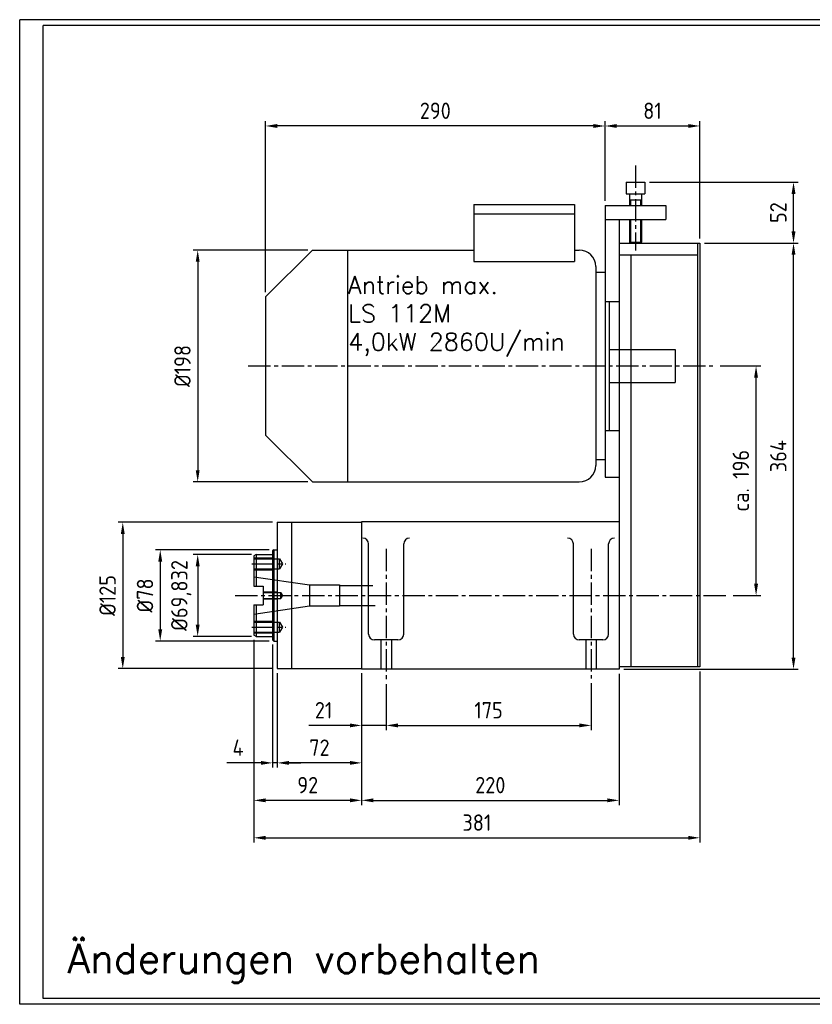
# Model space of a CAD drawing. Header units: millimetres. Extents: x 297 to 1501, y 71 to 912.
# Tile 1 of 4: x 297 to 975, y 71 to 912. Entities that reach past the tile are written whole.
import ezdxf

# ---------------------------------------------------------------- set-up
doc = ezdxf.new("R2010")
doc.units = ezdxf.units.MM
doc.linetypes.add('AUSGEZOGEN', pattern=[0])
doc.linetypes.add('MITTE2', pattern=[28.575, 19.05, -3.175, 3.175, -3.175])
doc.layers.add('AM_5', color=3, linetype='Continuous', lineweight=25)
for name, color, linetype in [('KANTE', 3, 'Continuous'), ('MITTE', 6, 'MITTE2'), ('TEXT02', 7, 'Continuous'), ('TEXT03', 2, 'Continuous'), ('VERDECKT', 1, 'Continuous')]:
    doc.layers.add(name, color=color, linetype=linetype)
doc.styles.add('ROMANS', font='romans', dxfattribs={"height": 15})
doc.styles.get("Standard").update_dxf_attribs({"font": 'ISOCP.SHX'})
doc.dimstyles.new('AM_DIN', dxfattribs={"dimscale": 4, "dimtxt": 3.5, "dimasz": 2.5, "dimexe": 1, "dimexo": 1, "dimgap": 1.5, "dimtad": 1, "dimtxsty": 'Standard', "dimcen": 0, "dimclrd": 256, "dimclre": 256, "dimclrt": 2, "dimadec": 0, "dimazin": 2, "dimtp": 0.1, "dimtm": 0.1, "dimtfac": 0.71, "dimtmove": 0, "dimatfit": 3, "dimfxl": 0, "dimlwd": -1, "dimlwe": -1, "dimarcsym": 0})

# ---------------------------------------------------------------- blocks, each defined once
blk = doc.blocks.new('*D14')
at = {"layer": 'AM_5'}
for p, q in [((895.87, 616.55), (930.5, 616.55)), ((926.5, 430.55), (926.5, 606.55)), ((906.96, 420.55), (930.5, 420.55))]:
    blk.add_line(p, q, dxfattribs=at)
for points in [[(924.84, 606.55), (928.17, 606.55), (926.5, 616.55)], [(924.84, 430.55), (928.17, 430.55), (926.5, 420.55)]]:
    blk.add_solid(points, dxfattribs=at)
at = {"layer": 'Defpoints', "color": 0}
for p in [(891.87, 616.55), (926.5, 616.55), (902.96, 420.55)]:
    blk.add_point(p, dxfattribs=at)
at = {"layer": 'AM_5', "color": 2, "insert": (913.5, 518.55), "char_height": 14, "attachment_point": 5, "rotation": 90}
blk.add_mtext('ca. 196', dxfattribs=at)
blk = doc.blocks.new('*D15')
at = {"layer": 'AM_5'}
for p, q in [((882.5, 721.55), (962.5, 721.55)), ((958.5, 367.55), (958.5, 711.55)), ((813.5, 357.55), (962.5, 357.55))]:
    blk.add_line(p, q, dxfattribs=at)
for points in [[(956.84, 711.55), (960.17, 711.55), (958.5, 721.55)], [(956.84, 367.55), (960.17, 367.55), (958.5, 357.55)]]:
    blk.add_solid(points, dxfattribs=at)
at = {"layer": 'Defpoints', "color": 0}
for p in [(878.5, 721.55), (958.5, 721.55), (809.5, 357.55)]:
    blk.add_point(p, dxfattribs=at)
at = {"layer": 'AM_5', "color": 2, "insert": (945.5, 539.55), "char_height": 14, "attachment_point": 5, "rotation": 90}
blk.add_mtext('364', dxfattribs=at)
blk = doc.blocks.new('*D16')
at = {"layer": 'AM_5'}
for p, q in [((835.5, 773.55), (962.5, 773.55)), ((958.5, 731.55), (958.5, 763.55)), ((882.5, 721.55), (962.5, 721.55))]:
    blk.add_line(p, q, dxfattribs=at)
for points in [[(956.84, 763.55), (960.17, 763.55), (958.5, 773.55)], [(956.84, 731.55), (960.17, 731.55), (958.5, 721.55)]]:
    blk.add_solid(points, dxfattribs=at)
at = {"layer": 'Defpoints', "color": 0}
for p in [(831.5, 773.55), (958.5, 773.55), (878.5, 721.55)]:
    blk.add_point(p, dxfattribs=at)
at = {"layer": 'AM_5', "color": 2, "insert": (945.5, 747.55), "char_height": 14, "attachment_point": 5, "rotation": 90}
blk.add_mtext('52', dxfattribs=at)
blk = doc.blocks.new('*D17')
at = {"layer": 'AM_5'}
for p, q in [((797.5, 757.55), (797.5, 825.55)), ((878.5, 725.55), (878.5, 825.55)), ((807.5, 821.55), (868.5, 821.55))]:
    blk.add_line(p, q, dxfattribs=at)
for points in [[(807.5, 823.22), (807.5, 819.89), (797.5, 821.55)], [(868.5, 823.22), (868.5, 819.89), (878.5, 821.55)]]:
    blk.add_solid(points, dxfattribs=at)
at = {"layer": 'Defpoints', "color": 0}
for p in [(878.5, 821.55), (797.5, 753.55), (878.5, 721.55)]:
    blk.add_point(p, dxfattribs=at)
at = {"layer": 'AM_5', "color": 2, "insert": (838, 834.55), "char_height": 14, "attachment_point": 5}
blk.add_mtext('81', dxfattribs=at)
blk = doc.blocks.new('*D18')
at = {"layer": 'AM_5'}
for p, q in [((507.5, 679.55), (507.5, 825.55)), ((797.5, 757.55), (797.5, 825.55)), ((787.5, 821.55), (517.5, 821.55))]:
    blk.add_line(p, q, dxfattribs=at)
for points in [[(517.5, 823.22), (517.5, 819.89), (507.5, 821.55)], [(787.5, 823.22), (787.5, 819.89), (797.5, 821.55)]]:
    blk.add_solid(points, dxfattribs=at)
at = {"layer": 'Defpoints', "color": 0}
for p in [(507.5, 821.55), (797.5, 753.55), (507.5, 675.55)]:
    blk.add_point(p, dxfattribs=at)
at = {"layer": 'AM_5', "color": 2, "insert": (652.5, 834.55), "char_height": 14, "attachment_point": 5}
blk.add_mtext('290', dxfattribs=at)
blk = doc.blocks.new('*D19')
at = {"layer": 'AM_5'}
for p, q in [((495.5, 455.47), (445.5, 455.47)), ((449.5, 445.47), (449.5, 395.64)), ((495.5, 385.64), (445.5, 385.64))]:
    blk.add_line(p, q, dxfattribs=at)
for points in [[(447.84, 445.47), (451.17, 445.47), (449.5, 455.47)], [(447.84, 395.64), (451.17, 395.64), (449.5, 385.64)]]:
    blk.add_solid(points, dxfattribs=at)
at = {"layer": 'Defpoints', "color": 0}
for p in [(499.5, 455.47), (449.5, 385.64), (499.5, 385.64)]:
    blk.add_point(p, dxfattribs=at)
at = {"layer": 'AM_5', "color": 2, "insert": (435.45, 420.55), "char_height": 14, "attachment_point": 5, "rotation": 90}
blk.add_mtext('%%c69,832', dxfattribs=at)
blk = doc.blocks.new('*D20')
at = {"layer": 'AM_5'}
for p, q in [((510.5, 459.55), (413.5, 459.55)), ((417.5, 449.55), (417.5, 391.55)), ((510.5, 381.55), (413.5, 381.55))]:
    blk.add_line(p, q, dxfattribs=at)
for points in [[(415.84, 449.55), (419.17, 449.55), (417.5, 459.55)], [(415.84, 391.55), (419.17, 391.55), (417.5, 381.55)]]:
    blk.add_solid(points, dxfattribs=at)
at = {"layer": 'Defpoints', "color": 0}
for p in [(514.5, 459.55), (417.5, 381.55), (514.5, 381.55)]:
    blk.add_point(p, dxfattribs=at)
at = {"layer": 'AM_5', "color": 2, "insert": (404.5, 420.55), "char_height": 14, "attachment_point": 5, "rotation": 90}
blk.add_mtext('%%c78', dxfattribs=at)
blk = doc.blocks.new('*D21')
at = {"layer": 'AM_5'}
for p, q in [((513.5, 483.05), (381.5, 483.05)), ((385.5, 473.05), (385.5, 368.05)), ((513.5, 358.05), (381.5, 358.05))]:
    blk.add_line(p, q, dxfattribs=at)
for points in [[(383.84, 473.05), (387.17, 473.05), (385.5, 483.05)], [(383.84, 368.05), (387.17, 368.05), (385.5, 358.05)]]:
    blk.add_solid(points, dxfattribs=at)
at = {"layer": 'Defpoints', "color": 0}
for p in [(517.5, 483.05), (385.5, 358.05), (517.5, 358.05)]:
    blk.add_point(p, dxfattribs=at)
at = {"layer": 'AM_5', "color": 2, "insert": (372.5, 420.55), "char_height": 14, "attachment_point": 5, "rotation": 90}
blk.add_mtext('%%c125', dxfattribs=at)
blk = doc.blocks.new('*D22')
at = {"layer": 'AM_5'}
for p, q in [((543.5, 715.55), (445.5, 715.55)), ((449.5, 705.55), (449.5, 527.55)), ((543.5, 517.55), (445.5, 517.55))]:
    blk.add_line(p, q, dxfattribs=at)
for points in [[(447.84, 705.55), (451.17, 705.55), (449.5, 715.55)], [(447.84, 527.55), (451.17, 527.55), (449.5, 517.55)]]:
    blk.add_solid(points, dxfattribs=at)
at = {"layer": 'Defpoints', "color": 0}
for p in [(547.5, 715.55), (449.5, 517.55), (547.5, 517.55)]:
    blk.add_point(p, dxfattribs=at)
at = {"layer": 'AM_5', "color": 2, "insert": (436.5, 616.55), "char_height": 14, "attachment_point": 5, "rotation": 90}
blk.add_mtext('%%c198', dxfattribs=at)
blk = doc.blocks.new('*D23')
at = {"layer": 'AM_5'}
for p, q in [((589.5, 353.55), (589.5, 305.55)), ((610.5, 344.65), (610.5, 305.55)), ((579.5, 309.55), (544.55, 309.55)), ((610.5, 309.55), (589.5, 309.55)), ((620.5, 309.55), (630.5, 309.55))]:
    blk.add_line(p, q, dxfattribs=at)
for points in [[(579.5, 311.22), (579.5, 307.89), (589.5, 309.55)], [(620.5, 311.22), (620.5, 307.89), (610.5, 309.55)]]:
    blk.add_solid(points, dxfattribs=at)
at = {"layer": 'Defpoints', "color": 0}
for p in [(589.5, 357.55), (610.5, 348.65), (589.5, 309.55)]:
    blk.add_point(p, dxfattribs=at)
at = {"layer": 'AM_5', "color": 2, "insert": (557.03, 322.55), "char_height": 14, "attachment_point": 5}
blk.add_mtext('21', dxfattribs=at)
blk = doc.blocks.new('*D24')
at = {"layer": 'AM_5'}
for p, q in [((517.5, 354.05), (517.5, 273.55)), ((589.5, 353.55), (589.5, 273.55)), ((579.5, 277.55), (527.5, 277.55))]:
    blk.add_line(p, q, dxfattribs=at)
for points in [[(527.5, 279.22), (527.5, 275.89), (517.5, 277.55)], [(579.5, 279.22), (579.5, 275.89), (589.5, 277.55)]]:
    blk.add_solid(points, dxfattribs=at)
at = {"layer": 'Defpoints', "color": 0}
for p in [(517.5, 358.05), (589.5, 357.55), (517.5, 277.55)]:
    blk.add_point(p, dxfattribs=at)
at = {"layer": 'AM_5', "color": 2, "insert": (553.5, 290.55), "char_height": 14, "attachment_point": 5}
blk.add_mtext('72', dxfattribs=at)
blk = doc.blocks.new('*D25')
at = {"layer": 'AM_5'}
for p, q in [((497.5, 379.8), (497.5, 359.8)), ((497.5, 356.3), (497.5, 279.3)), ((589.5, 354.05), (589.5, 311.3)), ((589.5, 307.8), (589.5, 241.55)), ((497.5, 275.8), (497.5, 241.55)), ((579.5, 245.55), (507.5, 245.55))]:
    blk.add_line(p, q, dxfattribs=at)
for points in [[(507.5, 247.22), (507.5, 243.89), (497.5, 245.55)], [(579.5, 247.22), (579.5, 243.89), (589.5, 245.55)]]:
    blk.add_solid(points, dxfattribs=at)
at = {"layer": 'Defpoints', "color": 0}
for p in [(497.5, 386.64), (589.5, 358.05), (497.5, 245.55)]:
    blk.add_point(p, dxfattribs=at)
at = {"layer": 'AM_5', "color": 2, "insert": (543.5, 258.56), "char_height": 14, "attachment_point": 5}
blk.add_mtext('92', dxfattribs=at)
blk = doc.blocks.new('*D26')
at = {"layer": 'AM_5'}
for p, q in [((497.5, 382.64), (497.5, 209.55)), ((878.5, 355.55), (878.5, 209.55)), ((507.5, 213.55), (868.5, 213.55))]:
    blk.add_line(p, q, dxfattribs=at)
for points in [[(507.5, 215.22), (507.5, 211.89), (497.5, 213.55)], [(868.5, 215.22), (868.5, 211.89), (878.5, 213.55)]]:
    blk.add_solid(points, dxfattribs=at)
at = {"layer": 'Defpoints', "color": 0}
for p in [(497.5, 386.64), (878.5, 359.55), (878.5, 213.55)]:
    blk.add_point(p, dxfattribs=at)
at = {"layer": 'AM_5', "color": 2, "insert": (688, 226.55), "char_height": 14, "attachment_point": 5}
blk.add_mtext('381', dxfattribs=at)
blk = doc.blocks.new('*D27')
at = {"layer": 'AM_5'}
for p, q in [((785.5, 345.66), (785.5, 305.55)), ((610.5, 344.65), (610.5, 305.55)), ((620.5, 309.55), (775.5, 309.55))]:
    blk.add_line(p, q, dxfattribs=at)
for points in [[(620.5, 311.22), (620.5, 307.89), (610.5, 309.55)], [(775.5, 311.22), (775.5, 307.89), (785.5, 309.55)]]:
    blk.add_solid(points, dxfattribs=at)
at = {"layer": 'Defpoints', "color": 0}
for p in [(610.5, 348.65), (785.5, 349.66), (785.5, 309.55)]:
    blk.add_point(p, dxfattribs=at)
at = {"layer": 'AM_5', "color": 2, "insert": (698, 322.55), "char_height": 14, "attachment_point": 5}
blk.add_mtext('175', dxfattribs=at)
blk = doc.blocks.new('*D28')
at = {"layer": 'AM_5'}
for p, q in [((513.5, 378.55), (513.5, 273.55)), ((517.5, 354.05), (517.5, 273.55)), ((503.5, 277.55), (474.5, 277.55)), ((517.5, 277.55), (513.5, 277.55)), ((527.5, 277.55), (537.5, 277.55))]:
    blk.add_line(p, q, dxfattribs=at)
for points in [[(503.5, 279.22), (503.5, 275.89), (513.5, 277.55)], [(527.5, 279.22), (527.5, 275.89), (517.5, 277.55)]]:
    blk.add_solid(points, dxfattribs=at)
at = {"layer": 'Defpoints', "color": 0}
for p in [(513.5, 382.55), (517.5, 358.05), (513.5, 277.55)]:
    blk.add_point(p, dxfattribs=at)
at = {"layer": 'AM_5', "color": 2, "insert": (484, 290.55), "char_height": 14, "attachment_point": 5}
blk.add_mtext('4', dxfattribs=at)
blk = doc.blocks.new('*D30')
at = {"layer": 'AM_5'}
for p, q in [((589.5, 353.55), (589.5, 241.55)), ((809.5, 353.55), (809.5, 241.55)), ((599.5, 245.55), (799.5, 245.55))]:
    blk.add_line(p, q, dxfattribs=at)
for points in [[(599.5, 247.22), (599.5, 243.89), (589.5, 245.55)], [(799.5, 247.22), (799.5, 243.89), (809.5, 245.55)]]:
    blk.add_solid(points, dxfattribs=at)
at = {"layer": 'Defpoints', "color": 0}
for p in [(589.5, 357.55), (809.5, 357.55), (809.5, 245.55)]:
    blk.add_point(p, dxfattribs=at)
at = {"layer": 'AM_5', "color": 2, "insert": (699.5, 258.55), "char_height": 14, "attachment_point": 5}
blk.add_mtext('220', dxfattribs=at)

msp = doc.modelspace()

# ---------------------------------------------------------------- linework, layer by layer
at = {"color": 7}
for p, q in [((297.4462, 71.339), (297.4462, 912.339)), ((622.4462, 71.339), (297.4462, 71.339)), ((1501.4462, 71.339), (622.4462, 71.339))]:
    msp.add_line(p, q, dxfattribs=at)
at = {"color": 7, "linetype": 'AUSGEZOGEN'}
for p, q in [((622.4462, 912.339), (297.4462, 912.339)), ((1501.4462, 912.339), (622.4462, 912.339))]:
    msp.add_line(p, q, dxfattribs=at)
at = {"color": 5}
msp.add_line((317.4462, 76.339), (317.4462, 907.339), dxfattribs=at)
at = {"color": 5, "linetype": 'AUSGEZOGEN'}
for p, q in [((1496.4462, 907.339), (317.4462, 907.339)), ((1496.4462, 76.339), (317.4462, 76.339))]:
    msp.add_line(p, q, dxfattribs=at)
at = {"layer": 'KANTE'}
for p, q in [((815.5044, 773.553), (815.5044, 763.553)), ((815.5044, 773.553), (831.5044, 773.553)), ((831.5044, 773.553), (831.5044, 763.553)), ((815.5044, 763.553), (831.5044, 763.553)), ((818.5044, 763.553), (818.5044, 753.553)), ((828.5044, 763.553), (828.5044, 753.553)), ((685.5044, 754.553), (771.5044, 754.553)), ((685.5044, 754.553), (685.5044, 705.727)), ((771.5044, 754.553), (771.5044, 705.727)), ((797.5044, 753.553), (797.5044, 521.553)), ((797.5044, 753.553), (849.5044, 753.553)), ((849.5044, 753.553), (849.5044, 741.553)), ((685.5044, 746.553), (771.5044, 746.553)), ((797.5044, 741.553), (849.5044, 741.553)), ((809.5044, 741.553), (809.5044, 616.553)), ((818.5044, 741.553), (818.5044, 722.303)), ((828.5044, 741.553), (828.5044, 722.303)), ((547.5044, 715.553), (507.5044, 675.553)), ((547.5044, 715.553), (685.5044, 715.553)), ((577.5044, 715.553), (577.5044, 517.553)), ((771.5044, 715.553), (775.5044, 715.553)), ((809.5044, 721.553), (878.5044, 721.553)), ((818.5044, 722.303), (828.5044, 722.303)), ((819.2544, 721.553), (818.5044, 722.303)), ((827.7544, 721.553), (828.5044, 722.303)), ((876.5044, 721.553), (876.5044, 493.553)), ((878.5044, 721.553), (878.5044, 493.553)), ((809.5044, 711.553), (876.5044, 711.553)), ((819.5044, 711.553), (819.5044, 616.553)), ((685.5044, 705.727), (771.5044, 705.727)), ((789.5044, 701.553), (789.5044, 531.553)), ((789.5044, 696.553), (797.5044, 696.553)), ((507.5044, 675.553), (507.5044, 557.553)), ((809.5044, 616.553), (809.5044, 493.553)), ((819.5044, 616.553), (819.5044, 493.553)), ((507.5044, 557.553), (547.5044, 517.553)), ((789.5044, 536.553), (797.5044, 536.553)), ((797.5044, 521.553), (809.5044, 521.553)), ((547.5044, 517.553), (775.5044, 517.553)), ((809.5044, 493.553), (809.5044, 357.553)), ((819.5044, 493.553), (819.5044, 359.553)), ((876.5044, 493.553), (876.5044, 359.553)), ((878.5044, 493.553), (878.5044, 359.553)), ((517.5044, 483.053), (589.5044, 483.053)), ((517.5044, 483.053), (517.5044, 358.053)), ((529.5044, 483.053), (529.5044, 358.053)), ((809.5044, 483.553), (589.5044, 483.553)), ((589.5044, 483.553), (589.5044, 357.553)), ((595.5044, 387.553), (595.5044, 464.5428)), ((625.5044, 387.553), (625.5044, 464.5428)), ((770.5044, 387.553), (770.5044, 464.5428)), ((800.5044, 387.553), (800.5044, 464.5428)), ((499.5044, 455.469), (497.5044, 454.469)), ((497.5044, 454.469), (497.5044, 428.503)), ((499.5044, 455.469), (513.5044, 455.469)), ((499.5044, 455.469), (499.5044, 428.503)), ((514.5044, 459.553), (513.5044, 458.553)), ((513.5044, 458.553), (513.5044, 382.553)), ((514.5044, 459.553), (514.5044, 381.553)), ((514.5044, 459.553), (517.5044, 459.553)), ((497.5044, 428.503), (505.5044, 428.503)), ((505.5044, 428.503), (505.5044, 412.603)), ((497.5044, 412.603), (505.5044, 412.603)), ((497.5044, 412.603), (497.5044, 386.637)), ((499.5044, 412.603), (499.5044, 385.637)), ((499.5044, 385.637), (497.5044, 386.637)), ((499.5044, 385.637), (513.5044, 385.637)), ((513.5044, 382.553), (514.5044, 381.553)), ((514.5044, 381.553), (517.5044, 381.553)), ((620.5044, 382.553), (600.5044, 382.553)), ((795.5044, 382.553), (775.5044, 382.553)), ((517.5044, 358.053), (589.5044, 358.053)), ((809.5044, 357.553), (589.5044, 357.553)), ((878.5044, 359.553), (809.5044, 359.553))]:
    msp.add_line(p, q, dxfattribs=at)
for centre, radius, start, end in [((775.5044, 701.553), 14, 0, 90), ((775.5044, 531.553), 14, 270, 0), ((590.5044, 464.5428), 5, 0, 90), ((630.5044, 464.5428), 5, 90, 180), ((765.5044, 464.5428), 5, 0, 90), ((805.5044, 464.5428), 5, 90, 180), ((600.5044, 387.553), 5, 180, 270), ((620.5044, 387.553), 5, 270, 0), ((775.5044, 387.553), 5, 180, 270), ((795.5044, 387.553), 5, 270, 0)]:
    msp.add_arc(centre, radius, start, end, dxfattribs=at)
at = {"layer": 'MITTE'}
for p, q in [((823.5044, 787.7177), (823.5044, 715.1327)), ((492.7235, 616.553), (891.8742, 616.553)), ((610.5044, 460.2865), (610.5044, 348.6461)), ((785.5044, 460.2865), (785.5044, 349.6562)), ((495.7003, 447.553), (524.7802, 447.553)), ((481.4981, 420.553), (902.9561, 420.553)), ((495.7003, 393.553), (524.7802, 393.553))]:
    msp.add_line(p, q, dxfattribs=at)
at = {"layer": 'TEXT02'}
for p, q in [((818.5044, 758.553), (828.5044, 758.553)), ((819.2544, 758.553), (819.2544, 753.553)), ((827.7544, 758.553), (827.7544, 753.553)), ((819.2544, 741.553), (819.2544, 721.553)), ((827.7544, 741.553), (827.7544, 721.553))]:
    msp.add_line(p, q, dxfattribs=at)
at = {"layer": 'VERDECKT'}
for p, q in [((797.5044, 671.553), (809.5044, 671.553)), ((801.0044, 671.553), (801.0044, 561.553)), ((801.0044, 630.553), (857.5044, 630.553)), ((857.5044, 630.553), (857.5044, 602.553)), ((801.0044, 602.553), (857.5044, 602.553)), ((797.5044, 561.553), (809.5044, 561.553)), ((497.5044, 452.553), (514.5044, 452.553)), ((497.5044, 451.803), (519.5044, 451.803)), ((514.5044, 452.553), (514.5044, 442.553)), ((519.5044, 451.803), (521.9581, 447.553)), ((519.5044, 443.303), (519.5044, 451.803)), ((521.9581, 447.553), (519.5044, 443.303)), ((497.5044, 443.303), (519.5044, 443.303)), ((497.5044, 442.553), (514.5044, 442.553)), ((497.5044, 436.428), (544.9044, 429.5155)), ((544.9044, 429.5155), (570.5044, 429.5155)), ((544.9044, 429.5155), (544.9044, 411.5905)), ((570.5044, 429.5155), (570.5044, 411.5905)), ((570.5044, 429.5155), (570.7714, 429.053)), ((570.7714, 429.053), (570.7714, 412.053)), ((570.7714, 429.053), (599.0238, 429.053)), ((505.5044, 423.553), (517.5044, 423.553)), ((505.5044, 423.053), (520.5044, 423.053)), ((517.5044, 423.553), (517.5044, 417.553)), ((520.5044, 423.053), (521.9477, 420.553)), ((520.5044, 418.053), (520.5044, 423.053)), ((521.9477, 420.553), (520.5044, 418.053)), ((505.5044, 418.053), (520.5044, 418.053)), ((505.5044, 417.553), (517.5044, 417.553)), ((497.5044, 404.678), (544.9044, 411.5905)), ((544.9044, 411.5905), (570.5044, 411.5905)), ((570.5044, 411.5905), (570.7714, 412.053)), ((570.7714, 412.053), (601.1084, 412.053)), ((497.5044, 398.553), (514.5044, 398.553)), ((497.5044, 397.803), (519.5044, 397.803)), ((514.5044, 398.553), (514.5044, 388.553)), ((519.5044, 397.803), (521.9581, 393.553)), ((519.5044, 389.303), (519.5044, 397.803)), ((497.5044, 389.303), (519.5044, 389.303)), ((497.5044, 388.553), (514.5044, 388.553)), ((521.9581, 393.553), (519.5044, 389.303)), ((606.0044, 382.553), (606.0044, 357.553)), ((615.0044, 382.553), (615.0044, 357.553)), ((781.0044, 382.553), (781.0044, 357.553)), ((790.0044, 382.553), (790.0044, 357.553))]:
    msp.add_line(p, q, dxfattribs=at)

# ---------------------------------------------------------------- texts
at = {"layer": 'TEXT03', "style": 'ROMANS'}
for s, height, p in [('Antrieb max.', 15, (578.081, 678.2588)), ('LS 112M', 15, (578.081, 653.9731)), ('4,0kW 2860U/min', 15, (578.081, 629.6874)), ('Änderungen vorbehalten', 25, (338.2353, 97.9316))]:
    msp.add_text(s, height=height, dxfattribs=at).set_placement(p)

# ---------------------------------------------------------------- dimensions: what is measured, and where the dimension line sits
at = {"layer": 'AM_5'}
for base, p2, picture, middle in [((507.5044, 821.553), (507.5044, 675.553), '*D18', (652.5044, 834.5544)), ((878.5044, 821.553), (878.5044, 721.553), '*D17', (838.0044, 834.553))]:
    dim = msp.add_linear_dim(base=base, p1=(797.5044, 753.553), p2=p2, dimstyle='AM_DIN', override={"dimscale": 4}, dxfattribs=at)
    dim.commit()
    dim.dimension.update_dxf_attribs({"geometry": picture, "text_midpoint": middle})
for base, p1, p2, angle, picture, middle in [((958.5044, 773.553), (878.5044, 721.553), (831.5044, 773.553), 90, '*D16', (945.503, 747.553)), ((958.5044, 721.553), (809.5044, 357.553), (878.5044, 721.553), 90, '*D15', (945.5044, 539.553)), ((589.5044, 309.553), (610.5044, 348.6461), (589.5044, 357.553), 0, '*D23', (557.0266, 322.5544)), ((785.5044, 309.553), (610.5044, 348.6461), (785.5044, 349.6562), 0, '*D27', (698.0044, 322.553))]:
    dim = msp.add_linear_dim(base=base, p1=p1, p2=p2, angle=angle, dimstyle='AM_DIN', override={"dimscale": 4}, dxfattribs=at)
    dim.commit()
    dim.dimension.update_dxf_attribs({"geometry": picture, "text_midpoint": middle})
for base, p1, p2, text, picture, middle in [((449.5044, 517.553), (547.5044, 715.553), (547.5044, 517.553), '%%c<>', '*D22', (436.5044, 616.553)), ((926.5044, 616.553), (902.9561, 420.553), (891.8742, 616.553), 'ca. <>', '*D14', (913.5044, 518.553))]:
    dim = msp.add_linear_dim(base=base, p1=p1, p2=p2, angle=90, text=text, dimstyle='AM_DIN', override={"dimscale": 4}, dxfattribs=at)
    dim.commit()
    dim.dimension.update_dxf_attribs({"geometry": picture, "text_midpoint": middle})
for base, p1, p2, override, picture, middle in [((385.5044, 358.053), (517.5044, 483.053), (517.5044, 358.053), {"dimscale": 4}, '*D21', (385.5044, 420.553)), ((417.5044, 381.553), (514.5044, 459.553), (514.5044, 381.553), {"dimscale": 4}, '*D20', (417.5044, 420.553)), ((449.5044, 385.637), (499.5044, 455.469), (499.5044, 385.637), {"dimdec": 3}, '*D19', (449.5044, 420.553))]:
    dim = msp.add_linear_dim(base=base, p1=p1, p2=p2, angle=90, text='%%c<>', dimstyle='AM_DIN', override=override, dxfattribs=at)
    dim.commit()
    dim.dimension.update_dxf_attribs({"geometry": picture, "text_midpoint": middle, "dimtype": 160})
for base, p1, p2, picture, middle in [((513.5044, 277.553), (517.5044, 358.053), (513.5044, 382.553), '*D28', (484.0044, 277.553)), ((497.5044, 245.553), (589.5044, 358.053), (497.5044, 386.637), '*D25', (543.5044, 245.553)), ((878.5044, 213.553), (497.5044, 386.637), (878.5044, 359.553), '*D26', (688.0044, 213.553)), ((517.5044, 277.553), (589.5044, 357.553), (517.5044, 358.053), '*D24', (553.5044, 277.553)), ((809.5044, 245.553), (589.5044, 357.553), (809.5044, 357.553), '*D30', (699.5044, 245.553))]:
    dim = msp.add_linear_dim(base=base, p1=p1, p2=p2, angle=0, dimstyle='AM_DIN', override={"dimscale": 4}, dxfattribs=at)
    dim.commit()
    dim.dimension.update_dxf_attribs({"geometry": picture, "text_midpoint": middle, "dimtype": 160})

doc.saveas('drawing.dxf')
